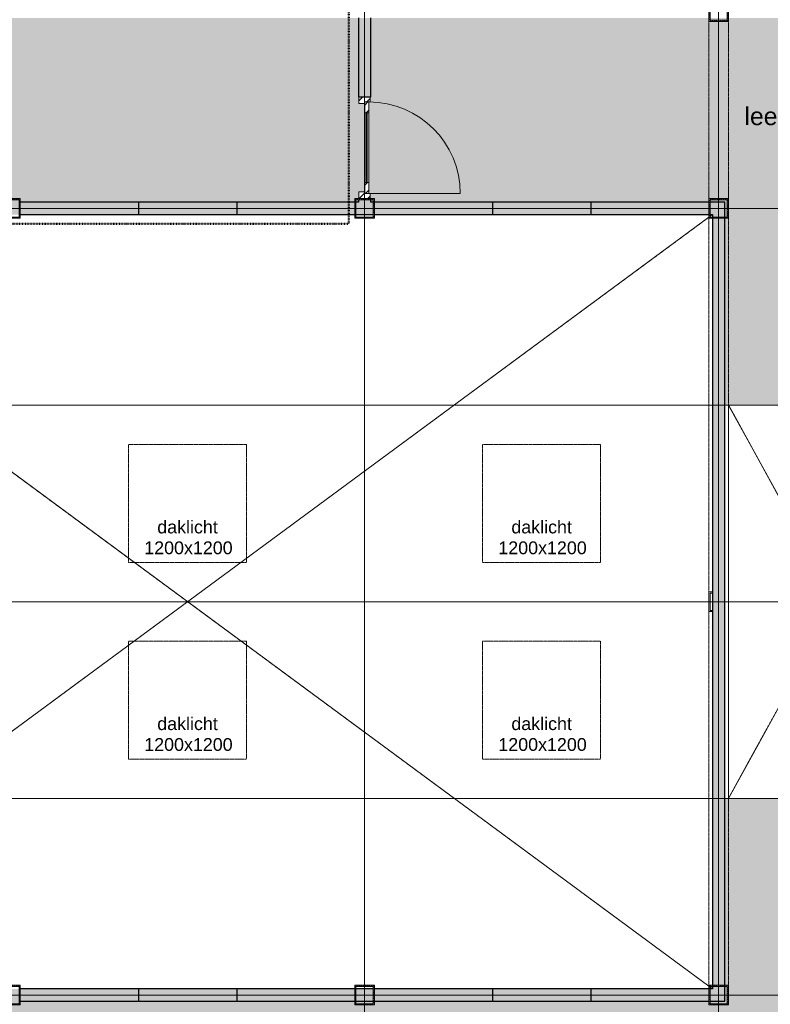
# Model space of a CAD drawing. Header units: millimetres. Extents: x -8912 to 113501, y 3237 to 48799.
# Tile 102 of 137: x 72308 to 79939, y 20006 to 30019. Entities that reach past the tile are written whole.
import ezdxf

# ---------------------------------------------------------------- set-up
doc = ezdxf.new("R2010")
doc.units = ezdxf.units.MM
for name, pattern in [('Hidden', [7.14375, 4.7625, -2.38125]), ('THO_brandwerende scheiding 30 min', [1.9, 0.7, -1.2]), ('THO_hhidden', [2.5, 1.5, -1]), ('THO_stramienlijn', [20, 17, -1.5, 0, -1.5])]:
    doc.linetypes.add(name, pattern=pattern)
for name, color, linetype, lineweight in [('A-AREA-IDEN', 7, 'Continuous', 13), ('A-AREA-PATT', 7, 'Continuous', 13), ('A-DETL-GENF', 7, 'Continuous', 13), ('A-DOOR', 7, 'Continuous', 13), ('A-FLOR', 7, 'Continuous', 18), ('A-GENM', 7, 'Continuous', 13), ('A-GENM-IDEN', 7, 'Continuous', 18), ('A-WALL', 7, 'Continuous', 25), ('A-WALL-PATT', 7, 'Continuous', 25), ('I-WALL', 7, 'Continuous', 18), ('S-COLS', 7, 'Continuous', 13), ('S-GRID', 7, 'Continuous', 13)]:
    doc.layers.add(name, color=color, linetype=linetype, lineweight=lineweight)
doc.layers.add('A-DETL', color=7, linetype='Continuous', lineweight=13, true_color=0x00a600)
doc.styles.add('Arial_2', font='arial.ttf', dxfattribs={"height": 180})
doc.styles.add('Arial_5', font='arial.ttf', dxfattribs={"height": 130})
pattern_1 = [(135, (28717, -51756.636), (-45.254834, -45.254834), [])]

# ---------------------------------------------------------------- blocks, each defined once
blk = doc.blocks.new('NLRS_33_GM_WPB_vloeropening schacht rechthoek_gen_tho - 4000x2200-V1-01 1e verdieping _plotview_')
at = {"layer": 'A-GENM'}
for p, q in [((0, 4000), (0, 0)), ((2200, 4000), (0, 4000)), ((0, 0), (2200, 4000)), ((2200, 0), (0, 4000)), ((2200, 2070), (2200, 4000)), ((2200, 1937), (2200, 2063)), ((2200, 0), (2200, 1930)), ((0, 0), (2200, 0))]:
    blk.add_line(p, q, dxfattribs=at)
at = {"layer": 'A-GENM', "linetype": 'THO_hhidden'}
for p, q in [((0, 4000), (2200, 4000)), ((0, 0), (0, 4000)), ((0, 0), (2200, 4000)), ((0, 4000), (2200, 0)), ((2200, 4000), (2200, 2070)), ((2200, 2063), (2200, 1937)), ((2200, 1930), (2200, 0)), ((2200, 0), (0, 0))]:
    blk.add_line(p, q, dxfattribs=at)
blk = doc.blocks.new('NLRS_33_GM_WPB_vloeropening schacht rechthoek_gen_tho - 10675x7875-1978037-01 1e verdieping _plotview_')
at = {"layer": 'A-GENM'}
for p, q in [((25, 7857), (0, 7875)), ((38, 28), (10638, 7847)), ((10638, 28), (38, 7847)), ((10650, 7857), (10675, 7875)), ((0, 0), (25, 18)), ((10675, 0), (10650, 18))]:
    blk.add_line(p, q, dxfattribs=at)
at = {"layer": 'A-GENM', "linetype": 'THO_hhidden'}
for p, q in [((0, 7875), (25, 7857)), ((38, 28), (10638, 7847)), ((38, 7847), (10638, 28)), ((10650, 7857), (10675, 7875)), ((0, 0), (25, 18)), ((10650, 18), (10675, 0))]:
    blk.add_line(p, q, dxfattribs=at)
blk = doc.blocks.new('NLRS_32_DO_WPB_binnen deurkozijn hout_gen_tho - enkele deur met glas_ linksdraaiend-2036054-01 1e verdieping _plotview_')
at = {"layer": 'A-DOOR'}
h = blk.add_hatch(dxfattribs=at)
h.set_pattern_fill('FP_66', color=256, style=0, pattern_type=2)
h.set_pattern_definition(pattern_1)
h.paths.add_polyline_path([(-450, -54), (-467, -54), (-467, 0), (-517, 0), (-517, -114), (-450, -114)])
at = {"layer": 'A-GENM'}
h = blk.add_hatch(dxfattribs=at)
h.set_pattern_fill('FP_66', color=256, style=0, pattern_type=2)
h.set_pattern_definition(pattern_1)
h.paths.add_polyline_path([(517, 0), (517, 0), (467, 0), (467, -54), (450, -54), (450, -114), (517, -114)])
at = {"layer": 'A-DOOR'}
for p, q in [((-467, 0), (-517, 0)), ((-467, -54), (-467, 0)), ((467, -54), (467, 0)), ((467, 0), (517, 0)), ((-465, -54), (-467, -54)), ((-450, -114), (-450, -54)), ((450, -114), (450, -54)), ((465, -54), (467, -54)), ((-517, -114), (-450, -114)), ((517, -114), (450, -114))]:
    blk.add_line(p, q, dxfattribs=at)
blk = doc.blocks.new('NLRS_32_DO_UN_deur_gen_tho - deur met glasvlak_ linksdraaiend-V69-01 1e verdieping _plotview_')
at = {"layer": 'A-GENM'}
h = blk.add_hatch(dxfattribs=at)
h.set_pattern_fill('FP_67', color=256, style=0, pattern_type=2)
h.set_pattern_definition([(135, (28717, -51742.636), (-45.254834, -45.254834), [])])
h.paths.add_polyline_path([(465, 0), (355, 0), (355, -40), (465, -40)])
h.paths.add_polyline_path([(-355, 0), (-465, 0), (-465, -40), (-355, -40)])
at = {"layer": 'A-DETL-GENF'}
for p, q in [((465, 0), (465, 930)), ((-465, 0), (465, 0)), ((-465, -40), (-465, 0)), ((-465, -40), (465, -40)), ((465, -40), (465, 0))]:
    blk.add_line(p, q, dxfattribs=at)
blk.add_arc((465, 0), 930, 90, 180, dxfattribs=at)
at = {"layer": 'A-GENM', "lineweight": 18}
for p, q in [((-355, 0), (-465, 0)), ((-465, 0), (-465, -40)), ((-355, -40), (-355, 0)), ((465, 0), (355, 0)), ((355, 0), (355, -40)), ((465, -40), (465, 0)), ((-465, -40), (-355, -40)), ((355, -40), (465, -40))]:
    blk.add_line(p, q, dxfattribs=at)
at = {"layer": 'A-GENM'}
for p, q in [((355, 0), (-355, 0)), ((-198, 0), (-355, 0)), ((-355, 0), (224, 0)), ((355, -40), (-355, -40)), ((-198, -40), (-355, -40)), ((-355, -40), (224, -40))]:
    blk.add_line(p, q, dxfattribs=at)
blk = doc.blocks.new('NLRS_32_DO_UN_glasvlakvulling_gen_tho - enkelglas-1905434-01 1e verdieping _plotview_')
at = {"layer": 'A-GENM', "true_color": 0xd7e6e6}
blk.add_hatch(color=254, dxfattribs=at).paths.add_polyline_path([(-100, -31), (-355, -31), (-355, -41), (355, -41), (355, -31), (-16, -31)])
at = {"layer": 'A-GENM', "lineweight": 18}
for p, q in [((355, -31), (-355, -31)), ((-355, -31), (-355, -41)), ((-355, -41), (355, -41)), ((355, -41), (355, -31))]:
    blk.add_line(p, q, dxfattribs=at)
blk = doc.blocks.new('NLRS_28_SCO_UN_koker_gen_bcb - K200_200_12_5-V121-01 1e verdieping _plotview_')
at = {"layer": 'S-COLS'}
h = blk.add_hatch(dxfattribs=at)
h.set_pattern_fill('FP_124', color=256, style=0, pattern_type=2)
h.set_pattern_definition([(45, (-55299.636, -30100.02), (-21.213203, 21.213203), []), (45, (-55299.636, -30079.02), (-21.213203, 21.213203), [])])
h.paths.add_polyline_path([(100, -100), (100, 100), (-100, 100), (-100, -100)])
h.paths.add_polyline_path([(87.5, -87.5), (-87.5, -87.5), (-87.5, 87.5), (87.5, 87.5)])
at = {"layer": 'S-COLS', "lineweight": 18}
for p, q in [((-100, 100), (100, 100)), ((-100, -100), (-100, 100)), ((-87.5, 87.5), (-87.5, -87.5)), ((87.5, 87.5), (-87.5, 87.5)), ((87.5, -87.5), (87.5, 87.5)), ((100, 100), (100, -100)), ((100, -100), (-100, -100)), ((-87.5, -87.5), (87.5, -87.5))]:
    blk.add_line(p, q, dxfattribs=at)
blk = doc.blocks.new('NLRS_28_SCO_UN_koker_gen_bcb - K200_200_12_5-V132-01 1e verdieping _plotview_')
at = {"layer": 'S-COLS'}
h = blk.add_hatch(dxfattribs=at)
h.set_pattern_fill('FP_135', color=256, style=0, pattern_type=2)
h.set_pattern_definition([(45, (-48099.636, -20100.032), (-21.213203, 21.213203), []), (45, (-48099.636, -20079.032), (-21.213203, 21.213203), [])])
h.paths.add_polyline_path([(100, -100), (100, 100), (-100, 100), (-100, -100)])
h.paths.add_polyline_path([(87.5, -87.5), (-87.5, -87.5), (-87.5, 87.5), (87.5, 87.5)])
at = {"layer": 'S-COLS', "lineweight": 18}
for p, q in [((-100, 100), (100, 100)), ((-100, -100), (-100, 100)), ((-87.5, 87.5), (-87.5, -87.5)), ((87.5, 87.5), (-87.5, 87.5)), ((87.5, -87.5), (87.5, 87.5)), ((100, 100), (100, -100)), ((100, -100), (-100, -100)), ((-87.5, -87.5), (87.5, -87.5))]:
    blk.add_line(p, q, dxfattribs=at)
blk = doc.blocks.new('NLRS_28_SCO_UN_koker_gen_bcb - K200_200_12_5-V133-01 1e verdieping _plotview_')
at = {"layer": 'S-COLS'}
h = blk.add_hatch(dxfattribs=at)
h.set_pattern_fill('FP_136', color=256, style=0, pattern_type=2)
h.set_pattern_definition([(45, (-51699.636, -20100.032), (-21.213203, 21.213203), []), (45, (-51699.636, -20079.032), (-21.213203, 21.213203), [])])
h.paths.add_polyline_path([(100, -100), (100, 100), (-100, 100), (-100, -100)])
h.paths.add_polyline_path([(87.5, -87.5), (-87.5, -87.5), (-87.5, 87.5), (87.5, 87.5)])
at = {"layer": 'S-COLS', "lineweight": 18}
for p, q in [((-100, 100), (100, 100)), ((-100, -100), (-100, 100)), ((-87.5, 87.5), (-87.5, -87.5)), ((87.5, 87.5), (-87.5, 87.5)), ((87.5, -87.5), (87.5, 87.5)), ((100, 100), (100, -100)), ((100, -100), (-100, -100)), ((-87.5, -87.5), (87.5, -87.5))]:
    blk.add_line(p, q, dxfattribs=at)
blk = doc.blocks.new('NLRS_28_SCO_UN_koker_gen_bcb - K200_200_12_5-V134-01 1e verdieping _plotview_')
at = {"layer": 'S-COLS'}
h = blk.add_hatch(dxfattribs=at)
h.set_pattern_fill('FP_137', color=256, style=0, pattern_type=2)
h.set_pattern_definition([(45, (-55299.636, -20100.032), (-21.213203, 21.213203), []), (45, (-55299.636, -20079.032), (-21.213203, 21.213203), [])])
h.paths.add_polyline_path([(74, -100), (100, -100), (100, 100), (-100, 100), (-100, -100), (-93, -100)])
h.paths.add_polyline_path([(74, -88), (-88, -88), (-88, 87), (87, 87), (87, -88)])
at = {"layer": 'S-COLS', "lineweight": 18}
for p, q in [((-100, 100), (100, 100)), ((-100, -100), (-100, 100)), ((-88, 87), (-88, -88)), ((87, 87), (-88, 87)), ((87, -88), (87, 87)), ((100, 100), (100, -100)), ((100, -100), (-100, -100)), ((-88, -88), (87, -88))]:
    blk.add_line(p, q, dxfattribs=at)
blk = doc.blocks.new('NLRS_28_SCO_UN_koker_gen_bcb - K200_200_12_5-V140-01 1e verdieping _plotview_')
at = {"layer": 'S-COLS'}
h = blk.add_hatch(dxfattribs=at)
h.set_pattern_fill('FP_143', color=256, style=0, pattern_type=2)
h.set_pattern_definition([(45, (-48099.636, -28100.02), (-21.213203, 21.213203), []), (45, (-48099.636, -28079.02), (-21.213203, 21.213203), [])])
h.paths.add_polyline_path([(-100, -100), (100, -100), (100, 100), (-100, 100), (-100, 77)])
h.paths.add_polyline_path([(87, -88), (-88, -88), (-88, 87), (87, 87), (87, 77)])
at = {"layer": 'S-COLS', "lineweight": 18}
for p, q in [((-100, 100), (100, 100)), ((-100, -100), (-100, 100)), ((-88, 87), (-88, -88)), ((87, 87), (-88, 87)), ((87, -88), (87, 87)), ((100, 100), (100, -100)), ((100, -100), (-100, -100)), ((-88, -88), (87, -88))]:
    blk.add_line(p, q, dxfattribs=at)
blk = doc.blocks.new('NLRS_28_SCO_UN_koker_gen_bcb - K200_200_12_5-V141-01 1e verdieping _plotview_')
at = {"layer": 'S-COLS'}
h = blk.add_hatch(dxfattribs=at)
h.set_pattern_fill('FP_144', color=256, style=0, pattern_type=2)
h.set_pattern_definition([(45, (-51699.636, -28100.02), (-21.213203, 21.213203), []), (45, (-51699.636, -28079.02), (-21.213203, 21.213203), [])])
h.paths.add_polyline_path([(-100, -100), (100, -100), (100, 100), (-100, 100), (-100, 77)])
h.paths.add_polyline_path([(87, -88), (-88, -88), (-88, 87), (87, 87), (87, 77)])
at = {"layer": 'S-COLS', "lineweight": 18}
for p, q in [((-100, 100), (100, 100)), ((-100, -100), (-100, 100)), ((-88, 87), (-88, -88)), ((87, 87), (-88, 87)), ((87, -88), (87, 87)), ((100, 100), (100, -100)), ((100, -100), (-100, -100)), ((-88, -88), (87, -88))]:
    blk.add_line(p, q, dxfattribs=at)
blk = doc.blocks.new('NLRS_28_SCO_UN_koker_gen_bcb - K200_200_12_5-V142-01 1e verdieping _plotview_')
at = {"layer": 'S-COLS'}
h = blk.add_hatch(dxfattribs=at)
h.set_pattern_fill('FP_145', color=256, style=0, pattern_type=2)
h.set_pattern_definition([(45, (-55299.636, -28100.02), (-21.213203, 21.213203), []), (45, (-55299.636, -28079.02), (-21.213203, 21.213203), [])])
h.paths.add_polyline_path([(-100, -100), (100, -100), (100, 100), (-100, 100), (-100, 77)])
h.paths.add_polyline_path([(87, -88), (-88, -88), (-88, 87), (87, 87), (87, 77)])
at = {"layer": 'S-COLS', "lineweight": 18}
for p, q in [((-100, 100), (100, 100)), ((-100, -100), (-100, 100)), ((-88, 87), (-88, -88)), ((87, 87), (-88, 87)), ((87, -88), (87, 87)), ((100, 100), (100, -100)), ((100, -100), (-100, -100)), ((-88, -88), (87, -88))]:
    blk.add_line(p, q, dxfattribs=at)
blk = doc.blocks.new('NLRS_33_GM_WPB_vloeropening schacht rechthoek_gen_tho - 1200x1200 _daklicht_-2230419-01 1e verdieping _plotview_')
at = {"layer": 'A-GENM', "linetype": 'THO_hhidden'}
for p, q in [((0, 1200), (1200, 1200)), ((0, 0), (0, 1200)), ((1200, 1200), (1200, 0)), ((1200, 0), (0, 0))]:
    blk.add_line(p, q, dxfattribs=at)
blk = doc.blocks.new('NLRS_28_SCO_UN_koker_gen_bcb - K200_200_12_5-V221-01 1e verdieping _plotview_')
at = {"layer": 'S-COLS'}
for p, q in [((-100, 100), (-63, 100)), ((-100, -100), (-100, 100)), ((-88, 88), (-88, -88)), ((-63, 88), (-88, 88)), ((-63, -100), (-100, -100)), ((-88, -88), (-63, -88))]:
    blk.add_line(p, q, dxfattribs=at)

msp = doc.modelspace()

# ---------------------------------------------------------------- hatches: boundary and pattern name
at = {"layer": 'A-AREA-PATT', "true_color": 0xf6e6fa}
h = msp.add_hatch(color=7, dxfattribs=at)
h.paths.add_polyline_path([(64099.0353158, 15804.3693044), (65929.0353158, 15804.3693044), (65929.0353158, 15861.3693044), (65996.0353158, 15861.3693044), (65996.0353158, 15866.8693044), (67951.5353158, 15866.8693044), (67951.5353158, 17666.8693044), (68551.5353158, 17666.8693044), (68551.5353158, 18966.0111644), (68557.0353158, 18966.0111644), (68557.0353158, 19033.0111644), (68614.0353158, 19033.0111644), (68614.0353158, 19933.0111644), (68557.0353158, 19933.0111644), (68557.0353158, 20000.0111644), (68514.0353158, 20000.0321658), (68514.0353158, 20037.5), (66024.0353158, 20037.5), (66024.0353158, 22073.5), (66029.5353158, 22073.5), (66029.5353158, 22123.5), (66083.5353158, 22123.5), (66083.5353158, 22125.5), (66043.5353158, 22125.5), (66043.5353158, 23055.5), (66083.5353158, 23055.5), (66083.5353158, 23057.5), (66029.5353158, 23057.5), (66029.5353158, 23107.5), (66024.0353158, 23107.5), (66024.0353158, 25090.25), (66029.5353158, 25090.25), (66029.5353158, 25140.25), (66083.5353158, 25140.25), (66083.5353158, 25142.25), (66043.5353158, 25142.25), (66043.5353158, 26072.25), (66083.5353158, 26072.25), (66083.5353158, 26074.25), (66029.5353158, 26074.25), (66029.5353158, 26124.25), (66024.0353158, 26124.25), (66024.0353158, 28200), (67226.5353158, 28200), (67226.5353158, 28201.5), (67961.5353158, 28201.5), (67961.5353158, 28200), (68714.0353158, 28200.0209407), (68714.0353158, 28162.5), (72114.0353158, 28162.5), (72114.0353158, 28200.0209407), (72314.0353158, 28200.0209407), (72314.0353158, 28162.5), (75714.0353158, 28162.5), (75714.0353158, 28200.0209407), (75757.0353158, 28200.0209407), (75757.0353158, 28266.9999392), (75814.0353158, 28266.9999392), (75814.0353158, 29166.9999392), (75757.0353158, 29166.9999392), (75757.0353158, 29233.9999392), (75751.5353158, 29233.9999392), (75751.5353158, 30037.5), (65656.8880595, 30037.5), (65656.8880595, 30100), (64256.8880595, 30100), (64256.8880595, 30037.5), (54276.5353158, 30037.5), (54276.5353158, 29234), (54271.0353158, 29234), (54271.0353158, 29167), (54214.0353158, 29167), (54214.0353158, 28267), (54271.0353158, 28267), (54271.0353158, 28200.0208799), (54314.0353158, 28200), (54314.0353158, 28162.5), (57714.0353158, 28162.5), (57714.0353158, 28200.0208799), (57914.0353158, 28200.0208799), (57914.0353158, 28162.5), (61314.0353158, 28162.5), (61314.0353158, 28200.0208799), (61514.0353158, 28200.0208799), (61514.0353158, 28162.5), (64004.0353158, 28162.5), (64004.0353158, 26124.25), (63998.5353158, 26124.25), (63998.5353158, 26074.25), (63944.5353158, 26074.25), (63944.5353158, 26072.25), (63984.5353158, 26072.25), (63984.5353158, 25142.25), (63944.5353158, 25142.25), (63944.5353158, 25140.25), (63998.5353158, 25140.25), (63998.5353158, 25090.25), (64004.0353158, 25090.25), (64004.0353158, 23107.5), (63998.5353158, 23107.5), (63998.5353158, 23057.5), (63944.5353158, 23057.5), (63944.5353158, 23055.5), (63984.5353158, 23055.5), (63984.5353158, 22125.5), (63944.5353158, 22125.5), (63944.5353158, 22123.5), (63998.5353158, 22123.5), (63998.5353158, 22073.5), (64004.0353158, 22073.5), (64004.0353158, 20037.5), (61514.0353158, 20037.4999392), (61514.0353158, 20000.032105), (61314.0353158, 20000.032105), (61314.0353158, 20037.5), (57914.0353158, 20037.5), (57914.0353158, 20000.032105), (57714.0353158, 20000.032105), (57714.0353158, 20037.5), (54314.0353158, 20037.5), (54314.0353158, 20000.032105), (54271.0353158, 20000.0112251), (54271.0353158, 19933.0112251), (54214.0353158, 19933.0112251), (54214.0353158, 19033.0112251), (54271.0353158, 19033.0112251), (54271.0353158, 18966.0112251), (54276.5353158, 18966.0112251), (54276.5353158, 18162.5), (54314.0353158, 18162.5), (54314.0353158, 18100), (55714.0353158, 18100), (55714.0353158, 18162.5), (57914.0353158, 18162.5), (57914.0353158, 18157), (57981.0353158, 18157), (57981.0353158, 18100), (59811.0353158, 18100), (59811.0353158, 18157), (59878.0353158, 18157), (59878.0353158, 18162.5), (61476.5353158, 18162.5), (61476.5353158, 17666.8693044), (62076.5353158, 17666.8693044), (62076.5353158, 15866.8693044), (64032.0353158, 15866.8693044), (64032.0353158, 15861.3693044), (64099.0353158, 15861.3693044)])
h.paths.add_polyline_path([(65682.653845, 17066.8693044), (63619.0353158, 17066.8693044), (63619.0353158, 18266.8693044), (66409.0353158, 18266.8693044), (66409.0353158, 17066.8693044), (66058.8736123, 17066.8693044)])
h.paths.add_polyline_path([(61428.2416161, 20012.532105), (61501.5353158, 20012.532105), (61501.5353158, 20037.4999392), (61326.5353158, 20037.5), (61326.5353158, 20012.532105), (61414.0353158, 20012.532105)])
h.paths.add_polyline_path([(57726.5353158, 20012.532105), (57901.5353158, 20012.532105), (57901.5353158, 20037.5), (57726.5353158, 20037.5)])
h.paths.add_polyline_path([(54301.5353158, 20012.532105), (54301.5353158, 20037.5), (54276.5353158, 20037.5), (54276.5353158, 20012.532105)])
h.paths.add_polyline_path([(68549.7226902, 20012.5321658), (68551.5353158, 20012.5321658), (68551.5353158, 20037.5), (68526.5353158, 20037.5), (68526.5353158, 20012.5321658)])
h.paths.add_polyline_path([(63944.5353158, 22140.5), (63944.5353158, 23040.5), (63941.5353158, 23040.5), (63941.5353158, 22140.5)])
h.paths.add_polyline_path([(66083.5353158, 22140.5), (66086.5353158, 22140.5), (66086.5353158, 23040.5), (66083.5353158, 23040.5)])
h.paths.add_polyline_path([(63941.5353158, 25157.25), (63944.5353158, 25157.25), (63944.5353158, 26057.25), (63941.5353158, 26057.25), (63941.5353158, 25832.9106568)])
h.paths.add_polyline_path([(66083.5353158, 25157.25), (66086.5353158, 25157.25), (66086.5353158, 26057.25), (66083.5353158, 26057.25), (66083.5353158, 25249.8037543)])
h.paths.add_polyline_path([(61476.5353158, 28162.5), (61501.5353158, 28162.5), (61501.5353158, 28187.5208799), (61326.5353158, 28187.5208799), (61326.5353158, 28162.5), (61414.0353158, 28162.5)])
h.paths.add_polyline_path([(75751.5353158, 28162.5), (75751.5353158, 28187.5209407), (75726.5353158, 28187.5209407), (75726.5353158, 28162.5)])
h.paths.add_polyline_path([(57901.5353158, 28162.5), (57901.5353158, 28187.5208799), (57726.5353158, 28187.5208799), (57726.5353158, 28162.5)])
h.paths.add_polyline_path([(72301.5353158, 28162.5), (72301.5353158, 28187.5209407), (72126.5353158, 28187.5209407), (72126.5353158, 28162.5)])
h.paths.add_polyline_path([(54301.5353158, 28162.5), (54301.5353158, 28187.5208799), (54276.5353158, 28187.5208799), (54276.5353158, 28162.5)])
h.paths.add_polyline_path([(68701.5353158, 28162.5), (68701.5353158, 28187.5209407), (68546.5353158, 28187.5209407), (68546.5353158, 28162.5), (68676.5359307, 28162.5)])
h.paths.add_polyline_path([(67891.3404525, 28206.5), (67888.6771263, 28209), (67892.369833, 28207.5750321)])
h.paths.add_polyline_path([(67310.7164249, 28204), (67301.1036467, 28205.0448705), (67294.5864211, 28206.5), (67299.8703833, 28208.5798247), (67301.1036467, 28207.626292), (67306.4840599, 28208.3048714), (67319.1811549, 28209), (67885.046864, 28207.9337606), (67891.3404525, 28206.5), (67885.046864, 28204.5885316), (67881.5865717, 28205.1502384), (67872.6538946, 28204.6959378), (67871.2495773, 28204.8117748), (67865.5549835, 28204), (67311.4313755, 28204)])
h.paths.add_polyline_path([(67809.0353158, 28321.5), (67738.3246377, 28392.2106781), (67759.0353158, 28408.1025404), (67783.1534113, 28418.0925826), (67809.0353158, 28421.5), (67834.9172203, 28418.0925826), (67859.0353158, 28408.1025404), (67879.7459939, 28392.2106781), (67810.9273674, 28323.3920516)])
h.paths.add_polyline_path([(67809.0353158, 28221.5), (67783.1534113, 28224.9074174), (67759.0353158, 28234.8974596), (67738.3246377, 28250.7893219), (67809.0353158, 28321.5), (67879.7459939, 28250.7893219), (67859.0353158, 28234.8974596), (67834.9172203, 28224.9074174)])
h.paths.add_polyline_path([(67357.2403966, 28271.5), (67270.6378562, 28321.5), (67357.2403966, 28371.5), (67357.2403966, 28323.3920516)])
at = {"layer": 'A-AREA-PATT', "true_color": 0xeefae6}
h = msp.add_hatch(color=7, dxfattribs=at)
h.paths.add_polyline_path([(73514.0353158, 18100), (73714.0353158, 18100), (73714.0353158, 18162.5), (79314.0353158, 18162.5), (79314.0353158, 18200.0112251), (79514.0353158, 18200.0112251), (79514.0353158, 18162.5), (81714.0353158, 18162.5), (81714.0353158, 18200.0112251), (81914.0353158, 18200.0112251), (81914.0353158, 18162.5), (84556.7321504, 18162.5), (84700.7626239, 18230.887312), (87684.9427549, 21389.1865315), (87751.5353158, 21539.0286802), (87751.6162387, 22162.5), (87757.0353158, 22162.5), (87757.0353158, 22229.5), (87814.0353158, 22229.5), (87814.0353158, 24000), (87751.5353158, 24000), (87751.5353158, 26658.8714484), (87680.708471, 26816.8174087), (84696.8575641, 29973.2511146), (84561.5489065, 30037.5), (81914.0353158, 30037.5), (81914.0353158, 30000.0112251), (81714.0353158, 30000.0112251), (81714.0353158, 30037.5), (79514.0353158, 30037.5), (79514.0353158, 30000.0209407), (79314.0353158, 30000.0209407), (79314.0353158, 30037.5), (75876.5353158, 30037.5), (75876.5353158, 29233.9999392), (75871.0353158, 29233.9999392), (75871.0353158, 29183.9999392), (75817.0353158, 29183.9999392), (75817.0353158, 29181.9999392), (75857.0353158, 29181.9999392), (75857.0353158, 28251.9999392), (75817.0353158, 28251.9999392), (75817.0353158, 28249.9999392), (75871.0353158, 28249.9999392), (75871.0353158, 28200.0209407), (75914.0353158, 28199.9999392), (75914.0353158, 28162.5), (79314.0353158, 28162.5), (79314.0353158, 28200.0209407), (79514.0353158, 28200.0209407), (79514.0353158, 28000.0209407), (79476.5353158, 28000.0209407), (79476.5736293, 26100), (81714.0353158, 26100), (81715.1521893, 24171.8674079), (81744.0786825, 24199.8713613), (81777.2660436, 24216.4339391), (81816.351751, 24221.8968147), (81851.8318444, 24216.2773199), (81888.5001183, 24196.324134), (81913.9152173, 24169.9864951), (81930.4777951, 24136.799134), (81936.3045168, 24100.0106608), (81930.3211759, 24062.2333333), (81910.36799, 24025.5650594), (81884.0303511, 24000.1499603), (81850.84299, 23983.5873826), (81814.0122344, 23977.7673577), (81776.2771893, 23983.7440017), (81739.6089154, 24003.6971876), (81714.0353158, 24028.1539137), (81714.0353158, 22100), (79476.5353158, 22100), (79476.5353158, 20200.0321658), (79514.0353158, 20200.0321658), (79514.0353158, 20000.0321658), (79314.0353158, 20000.0321658), (79314.0353158, 20037.5), (75914.0353158, 20037.5), (75914.0353158, 20000.0321658), (75714.0353158, 20000.0321658), (75714.0353158, 20037.5), (72314.0353158, 20037.5), (72314.0353158, 20000.0321658), (72114.0353158, 20000.0321658), (72114.0353158, 20037.5), (68714.0353158, 20037.5), (68714.0353158, 20000.0321658), (68671.0353158, 20000.0111644), (68671.0353158, 19950.0111644), (68617.0353158, 19950.0111644), (68617.0353158, 19948.0111644), (68657.0353158, 19948.0111644), (68657.0353158, 19018.0111644), (68617.0353158, 19018.0111644), (68617.0353158, 19016.0111644), (68671.0353158, 19016.0111644), (68671.0353158, 18966.0111644), (68676.5353158, 18966.0111644), (68676.5353158, 18162.5), (69492.5353158, 18162.5), (69492.5353158, 18157), (69559.5353158, 18157), (69559.5353158, 18100), (70459.5353158, 18100), (70459.5353158, 18157), (70526.5353158, 18157), (70526.5353158, 18162.5), (71041.5353158, 18162.5), (71041.5353158, 18164), (71776.5353158, 18164), (71776.5353158, 18162.5), (72314.0353158, 18162.5), (72314.0353158, 18100), (73001.0322766, 18100)])
h.paths.add_polyline_path([(81726.5353158, 18162.5), (81901.5353158, 18162.5), (81901.5353158, 18187.5112251), (81726.5353158, 18187.5112251)])
h.paths.add_polyline_path([(79373.4103158, 18162.5), (79501.5353158, 18162.5), (79501.5353158, 18187.5112251), (79326.5353158, 18187.5112251), (79326.5353158, 18162.5)])
h.paths.add_polyline_path([(71706.3404525, 18169), (71703.6771263, 18171.5), (71707.369833, 18170.0750321)])
h.paths.add_polyline_path([(71125.7164249, 18166.5), (71116.1036467, 18167.5448705), (71109.5864211, 18169), (71114.8703833, 18171.0798247), (71116.1036467, 18170.126292), (71121.4840599, 18170.8048714), (71134.1811549, 18171.5), (71700.046864, 18170.4337606), (71706.3404525, 18169), (71700.046864, 18167.0885316), (71696.5865717, 18167.6502384), (71687.6538946, 18167.1959378), (71686.2495773, 18167.3117748), (71680.5549835, 18166.5), (71126.4313755, 18166.5)])
h.paths.add_polyline_path([(71624.0353158, 18284), (71553.3246377, 18354.7106781), (71574.0353158, 18370.6025404), (71598.1534113, 18380.5925826), (71624.0353158, 18384), (71649.9172203, 18380.5925826), (71674.0353158, 18370.6025404), (71694.7459939, 18354.7106781), (71649.9172203, 18309.8819045)])
h.paths.add_polyline_path([(71624.0353158, 18184), (71598.1534113, 18187.4074174), (71574.0353158, 18197.3974596), (71553.3246377, 18213.2893219), (71624.0353158, 18284), (71694.7459939, 18213.2893219), (71670.4180163, 18195.8991251), (71649.9172203, 18187.4074174)])
h.paths.add_polyline_path([(71172.2403966, 18234), (71085.6378562, 18284), (71172.2403966, 18334), (71172.2403966, 18284)])
h.paths.add_polyline_path([(68617.0353158, 19033.0111644), (68617.0353158, 19933.0111644), (68614.0353158, 19933.0111644), (68614.0353158, 19033.0111644)])
h.paths.add_polyline_path([(79414.0353158, 20012.5321658), (79501.5353158, 20012.5321658), (79501.5353158, 20187.5321658), (79476.5353158, 20187.5321658), (79476.5353158, 20037.5), (79326.5353158, 20037.5), (79326.5353158, 20012.5321658), (79412.9932853, 20012.5321658)])
h.paths.add_polyline_path([(75726.5353158, 20012.5321658), (75901.5353158, 20012.5321658), (75901.5353158, 20037.5), (75726.5353158, 20037.5)])
h.paths.add_polyline_path([(72301.5353158, 20012.5321658), (72301.5353158, 20037.5), (72126.5353158, 20037.5), (72126.5353158, 20012.5321658), (72214.0353158, 20012.5321658)])
h.paths.add_polyline_path([(68676.5359307, 20012.5321658), (68701.5353158, 20012.5321658), (68701.5353158, 20037.5), (68676.5359307, 20037.5)])
h.paths.add_polyline_path([(87709.713048, 21414.1437915), (87751.5353158, 21458.3887894), (87751.5353158, 21508.2494752), (87718.3263443, 21433.5248576)])
h.paths.add_polyline_path([(81814.0545168, 23980.9606608), (81851.8318444, 23987.291229), (81885.9112639, 24005.5781005), (81910.36799, 24030.0348265), (81927.2777951, 24063.2221876), (81933.1045168, 24100.0106608), (81926.7739486, 24137.7879884), (81908.4870772, 24171.8674079), (81884.0303511, 24196.324134), (81850.84299, 24213.2339391), (81814.0122344, 24219.053964), (81776.2771893, 24212.7300926), (81742.1977697, 24194.4432212), (81717.7410436, 24169.9864951), (81714.0353158, 24162.7135947), (81715.1521893, 24035.1157394), (81719.6219565, 24028.1539137), (81744.0786825, 24003.6971876), (81777.2660436, 23986.7873826), (81814.0122344, 23980.9673577)])
h.paths.add_polyline_path([(87764.0353158, 24012.5), (87814.0353158, 24012.5), (87814.0353158, 24059.5), (87764.0353158, 24059.5)])
h.paths.add_polyline_path([(87751.5353158, 26689.6529157), (87751.5353158, 26741.8940136), (87707.7269938, 26788.2361629), (87741.6473618, 26711.9040902)])
h.paths.add_polyline_path([(79487.7767955, 28012.5209407), (79501.5353158, 28012.5209407), (79501.5353158, 28187.5209407), (79326.5353158, 28187.5209407), (79326.5353158, 28162.5), (79476.5353158, 28162.5), (79476.5353158, 28012.5209407)])
h.paths.add_polyline_path([(75901.5353158, 28162.5), (75901.5353158, 28187.5209407), (75876.5353158, 28187.5209407), (75876.5353158, 28162.5)])
h.paths.add_polyline_path([(75817.0353158, 28266.9999392), (75817.0353158, 29166.9999392), (75814.0353158, 29166.9999392), (75814.0353158, 28266.9999392)])
h.paths.add_polyline_path([(81901.5353158, 30012.5112251), (81901.5353158, 30037.5), (81726.5353158, 30037.5), (81726.5353158, 30012.5112251)])
h.paths.add_polyline_path([(79326.5353158, 30012.5209407), (79501.5353158, 30012.5209407), (79501.5353158, 30037.5), (79326.5353158, 30037.5)])
at = {"layer": 'A-WALL-PATT', "lineweight": 18, "true_color": 0xafafaf}
h = msp.add_hatch(color=253, dxfattribs=at)
h.paths.add_polyline_path([(75751.5353158, 28162.5), (75876.5353158, 28162.5), (75876.5353158, 28187.5209407), (75751.5353158, 28187.5209407), (75751.5353158, 28176.893146)])
h.paths.add_polyline_path([(75751.5353158, 29233.9999392), (75876.5353158, 29233.9999392), (75876.5353158, 30037.5), (75751.5353158, 30037.5), (75751.5353158, 29348.8843906)])
h = msp.add_hatch(color=253, dxfattribs=at)
h.paths.add_polyline_path([(73514.0353158, 28037.5), (73514.0353158, 28162.5), (72314.0353158, 28162.5), (72314.0353158, 28037.5)])
h.paths.add_polyline_path([(72126.5353158, 28037.5), (72301.5353158, 28037.5), (72301.5353158, 28162.5), (72126.5353158, 28162.5)])
h.paths.add_polyline_path([(72114.0353158, 28037.5), (72114.0353158, 28162.5), (70914.0353158, 28162.5), (70914.0353158, 28037.5)])
at = {"layer": 'A-WALL-PATT', "lineweight": 18, "true_color": 0xd7e6e6}
for points in [[(74514.0353158, 28037.5), (74514.0353158, 28162.5), (73514.0353158, 28162.5), (73514.0353158, 28037.5)], [(78114.0353158, 28037.5), (78114.0353158, 28162.5), (77114.0353158, 28162.5), (77114.0353158, 28037.5)], [(74514.0353158, 20037.5), (74514.0353158, 20162.5), (73514.0353158, 20162.5), (73514.0353158, 20037.5)], [(78114.0353158, 20037.5), (78114.0353158, 20162.5), (77114.0353158, 20162.5), (77114.0353158, 20037.5)]]:
    msp.add_hatch(color=254, dxfattribs=at).paths.add_polyline_path(points)
at = {"layer": 'A-WALL-PATT', "lineweight": 18, "true_color": 0xafafaf}
h = msp.add_hatch(color=253, dxfattribs=at)
h.paths.add_polyline_path([(77114.0353158, 28037.5), (77114.0353158, 28162.5), (75914.0353158, 28162.5), (75914.0353158, 28037.5)])
h.paths.add_polyline_path([(75751.5353158, 28037.5), (75901.5353158, 28037.5), (75901.5353158, 28162.5), (75726.5353158, 28162.5), (75726.5353158, 28037.5)])
h.paths.add_polyline_path([(75714.0353158, 28037.5), (75714.0353158, 28162.5), (74514.0353158, 28162.5), (74514.0353158, 28037.5), (75662.2607972, 28037.5)])
h = msp.add_hatch(color=253, dxfattribs=at)
h.paths.add_polyline_path([(79351.5353158, 28037.5), (79351.5353158, 28162.5), (79326.5353158, 28162.5), (79326.5353158, 28037.5)])
h.paths.add_polyline_path([(78988.7964479, 28037.5), (79314.0353158, 28037.5), (79314.0353158, 28162.5), (78114.0353158, 28162.5), (78114.0353158, 28037.5), (78323.4893177, 28037.5)])
h = msp.add_hatch(color=253, dxfattribs=at)
h.paths.add_polyline_path([(79351.5353158, 20037.5), (79476.5353158, 20037.5), (79476.5353158, 20187.5321658), (79351.5353158, 20187.5321658), (79351.5353158, 20162.5)])
h.paths.add_polyline_path([(79352.1217559, 20200.0321658), (79476.5353158, 20200.0321658), (79476.5353158, 28000.0209407), (79351.5353158, 28000.0209407), (79351.5353158, 20200.0321658)])
h.paths.add_polyline_path([(79351.5353158, 28012.5209407), (79476.5353158, 28012.5209407), (79476.5353158, 28162.5), (79351.5353158, 28162.5), (79351.5353158, 28037.5)])
h = msp.add_hatch(color=253, dxfattribs=at)
h.paths.add_polyline_path([(73514.0353158, 20037.5), (73514.0353158, 20162.5), (72314.0353158, 20162.5), (72314.0353158, 20037.5)])
h.paths.add_polyline_path([(72126.5353158, 20037.5), (72301.5353158, 20037.5), (72301.5353158, 20162.5), (72126.5353158, 20162.5)])
h.paths.add_polyline_path([(72114.0353158, 20037.5), (72114.0353158, 20162.5), (70914.0353158, 20162.5), (70914.0353158, 20037.5)])
h = msp.add_hatch(color=253, dxfattribs=at)
h.paths.add_polyline_path([(77114.0353158, 20037.5), (77114.0353158, 20162.5), (75914.0353158, 20162.5), (75914.0353158, 20037.5)])
h.paths.add_polyline_path([(75662.2607972, 20037.5), (75714.0353158, 20037.5), (75714.0353158, 20162.5), (74514.0353158, 20162.5), (74514.0353158, 20037.5)])
h.paths.add_polyline_path([(75726.5353158, 20037.5), (75901.5353158, 20037.5), (75901.5353158, 20162.5), (75726.5353158, 20162.5)])
h = msp.add_hatch(color=253, dxfattribs=at)
h.paths.add_polyline_path([(79351.5353158, 20037.5), (79351.5353158, 20162.5), (79326.5353158, 20162.5), (79326.5353158, 20037.5)])
h.paths.add_polyline_path([(78988.7964479, 20037.5), (79314.0353158, 20037.5), (79314.0353158, 20162.5), (78114.0353158, 20162.5), (78114.0353158, 20037.5), (78323.4893177, 20037.5)])

# ---------------------------------------------------------------- linework, layer by layer
at = {"layer": 'A-DETL', "color": 1, "linetype": 'THO_brandwerende scheiding 30 min', "lineweight": 50, "true_color": 0xff0000}
for p, q in [((75654.0353158, 30260), (75654.0353158, 27942.5000608)), ((75654.0353158, 27942.5000608), (68771.5353158, 27942.5000608))]:
    msp.add_line(p, q, dxfattribs=at)
at = {"layer": 'A-DETL', "color": 7, "linetype": 'THO_hhidden', "lineweight": 18}
for p, q in [((79314.0353158, 30000.0209407), (79314.0353158, 28200.0209407)), ((79514.0353158, 30000.0209407), (79514.0353158, 28200.0209407)), ((79314.0353158, 28000.0209407), (79314.0353158, 20200.0321658)), ((79514.0353158, 28000.0209407), (79514.0353158, 20200.0321658))]:
    msp.add_line(p, q, dxfattribs=at)
at = {"layer": 'A-FLOR'}
for p, q in [((79514.0353158, 22100), (79514.0353158, 26100)), ((79514.0353158, 26100), (81714.0353158, 26100)), ((81714.0353158, 22100), (79514.0353158, 22100))]:
    msp.add_line(p, q, dxfattribs=at)
at = {"layer": 'A-WALL'}
for p, q in [((73514.0353158, 28162.5), (73514.0353158, 28037.5)), ((74514.0353158, 28162.5), (74514.0353158, 28037.5)), ((77114.0353158, 28162.5), (77114.0353158, 28037.5)), ((78114.0353158, 28162.5), (78114.0353158, 28037.5))]:
    msp.add_line(p, q, dxfattribs=at)
at = {"layer": 'I-WALL', "lineweight": 25}
for p, q in [((75751.5353158, 30037.5), (75751.5353158, 29233.9999392)), ((75876.5353158, 29233.9999392), (75876.5353158, 30037.5)), ((75751.5353158, 29233.9999392), (75876.5353158, 29233.9999392)), ((75714.0353158, 28162.5), (72314.0353158, 28162.5)), ((75751.5353158, 28162.5), (75726.5353158, 28162.5)), ((75751.5353158, 28187.5209407), (75751.5353158, 28162.5)), ((75876.5353158, 28162.5), (75876.5353158, 28187.5209407)), ((75901.5353158, 28162.5), (75876.5353158, 28162.5)), ((79314.0353158, 28162.5), (75914.0353158, 28162.5)), ((79476.5353158, 28162.5), (79326.5353158, 28162.5)), ((79476.5353158, 28012.5209407), (79476.5353158, 28162.5)), ((72314.0353158, 28037.5), (75714.0353158, 28037.5)), ((75726.5353158, 28037.5), (75901.5353158, 28037.5)), ((75914.0353158, 28037.5), (79314.0353158, 28037.5)), ((79326.5353158, 28037.5), (79351.5353158, 28037.5)), ((79351.5353158, 28037.5), (79351.5353158, 28012.5209407)), ((79351.5353158, 28000.0209407), (79351.5353158, 20200.0321658)), ((79476.5353158, 20200.0321658), (79476.5353158, 28000.0209407)), ((75714.0353158, 20162.5), (72314.0353158, 20162.5)), ((73514.0353158, 20162.5), (73514.0353158, 20037.5)), ((74514.0353158, 20162.5), (74514.0353158, 20037.5)), ((75901.5353158, 20162.5), (75726.5353158, 20162.5)), ((79314.0353158, 20162.5), (75914.0353158, 20162.5)), ((77114.0353158, 20162.5), (77114.0353158, 20037.5)), ((78114.0353158, 20162.5), (78114.0353158, 20037.5)), ((79351.5353158, 20162.5), (79326.5353158, 20162.5)), ((79351.5353158, 20187.5321658), (79351.5353158, 20162.5)), ((79476.5353158, 20037.5), (79476.5353158, 20187.5321658)), ((72314.0353158, 20037.5), (75714.0353158, 20037.5)), ((75726.5353158, 20037.5), (75901.5353158, 20037.5)), ((75914.0353158, 20037.5), (79314.0353158, 20037.5)), ((79326.5353158, 20037.5), (79476.5353158, 20037.5))]:
    msp.add_line(p, q, dxfattribs=at)
at = {"layer": 'S-GRID', "color": 5, "linetype": 'THO_stramienlijn', "true_color": 0x0000ff}
for p, q in [((75814.0353158, 4950), (75814.0353158, 42050)), ((79414.0353158, 4950), (79414.0353158, 42050)), ((22619.0885135, 28100), (107144.8050682, 28100)), ((22619.0885135, 26100), (107144.8050682, 26100)), ((22619.0885135, 24100), (107144.8050682, 24100)), ((22619.0885135, 22100), (107144.8050682, 22100)), ((22619.0885135, 20100), (107144.8050682, 20100))]:
    msp.add_line(p, q, dxfattribs=at)

# ---------------------------------------------------------------- block references
at = {"layer": 'A-DETL-GENF', "rotation": 270}
msp.add_blockref('NLRS_32_DO_UN_deur_gen_tho - deur met glasvlak_ linksdraaiend-V69-01 1e verdieping _plotview_', (75857.0353158, 28716.9999392), dxfattribs=at)
at = {"layer": 'A-DOOR', "rotation": 270}
msp.add_blockref('NLRS_32_DO_WPB_binnen deurkozijn hout_gen_tho - enkele deur met glas_ linksdraaiend-2036054-01 1e verdieping _plotview_', (75871.0353158, 28716.9999392), dxfattribs=at)
at = {"layer": 'A-GENM', "rotation": 270}
msp.add_blockref('NLRS_32_DO_UN_glasvlakvulling_gen_tho - enkelglas-1905434-01 1e verdieping _plotview_', (75871.0353158, 28716.9999392), dxfattribs=at)
at = {"layer": 'A-GENM', "linetype": 'THO_hhidden'}
for name, p in [('NLRS_33_GM_WPB_vloeropening schacht rechthoek_gen_tho - 10675x7875-1978037-01 1e verdieping _plotview_', (68676.5353158, 20162.5)), ('NLRS_33_GM_WPB_vloeropening schacht rechthoek_gen_tho - 4000x2200-V1-01 1e verdieping _plotview_', (79514.0353158, 22100)), ('NLRS_33_GM_WPB_vloeropening schacht rechthoek_gen_tho - 1200x1200 _daklicht_-2230419-01 1e verdieping _plotview_', (73414.0353158, 24500)), ('NLRS_33_GM_WPB_vloeropening schacht rechthoek_gen_tho - 1200x1200 _daklicht_-2230419-01 1e verdieping _plotview_', (77014.0353158, 24500)), ('NLRS_33_GM_WPB_vloeropening schacht rechthoek_gen_tho - 1200x1200 _daklicht_-2230419-01 1e verdieping _plotview_', (73414.0353158, 22500)), ('NLRS_33_GM_WPB_vloeropening schacht rechthoek_gen_tho - 1200x1200 _daklicht_-2230419-01 1e verdieping _plotview_', (77014.0353158, 22500))]:
    msp.add_blockref(name, p, dxfattribs=at)
at = {"layer": 'S-COLS', "linetype": 'Hidden'}
for name, p in [('NLRS_28_SCO_UN_koker_gen_bcb - K200_200_12_5-V121-01 1e verdieping _plotview_', (79414.0353158, 30100.0209407)), ('NLRS_28_SCO_UN_koker_gen_bcb - K200_200_12_5-V140-01 1e verdieping _plotview_', (72214.0353158, 28100.0209407)), ('NLRS_28_SCO_UN_koker_gen_bcb - K200_200_12_5-V141-01 1e verdieping _plotview_', (75814.0353158, 28100.0209407)), ('NLRS_28_SCO_UN_koker_gen_bcb - K200_200_12_5-V142-01 1e verdieping _plotview_', (79414.0353158, 28100.0209407)), ('NLRS_28_SCO_UN_koker_gen_bcb - K200_200_12_5-V221-01 1e verdieping _plotview_', (79414.0353158, 24100)), ('NLRS_28_SCO_UN_koker_gen_bcb - K200_200_12_5-V132-01 1e verdieping _plotview_', (72214.0353158, 20100.0321658)), ('NLRS_28_SCO_UN_koker_gen_bcb - K200_200_12_5-V133-01 1e verdieping _plotview_', (75814.0353158, 20100.0321658)), ('NLRS_28_SCO_UN_koker_gen_bcb - K200_200_12_5-V134-01 1e verdieping _plotview_', (79414.0353158, 20100.0321658))]:
    msp.add_blockref(name, p, dxfattribs=at)

# ---------------------------------------------------------------- texts
at = {"layer": 'A-AREA-IDEN', "insert": (79676.6824353, 29126.7363548), "char_height": 180, "width": 2685.653125, "attachment_point": 1, "style": 'Arial_2'}
msp.add_mtext('leerplein bovenbouw', dxfattribs=at)
at = {"layer": 'A-GENM-IDEN', "lineweight": 13, "char_height": 130, "attachment_point": 1, "style": 'Arial_5'}
for s, insert, width in [('daklicht ', (73706.3269825, 24924.9433065), 809.704375), ('daklicht ', (77306.3269825, 24924.9433065), 809.704375), ('1200x1200', (73574.0353158, 24713.2766398), 1058.2275), ('1200x1200', (77174.0353158, 24713.2766398), 1058.2275), ('daklicht ', (73706.3269825, 22924.9433065), 809.704375), ('daklicht ', (77306.3269825, 22924.9433065), 809.704375), ('1200x1200', (73574.0353158, 22713.2766398), 1058.2275), ('1200x1200', (77174.0353158, 22713.2766398), 1058.2275)]:
    msp.add_mtext(s, dxfattribs=dict(at, insert=insert, width=width))

doc.saveas('drawing.dxf')
